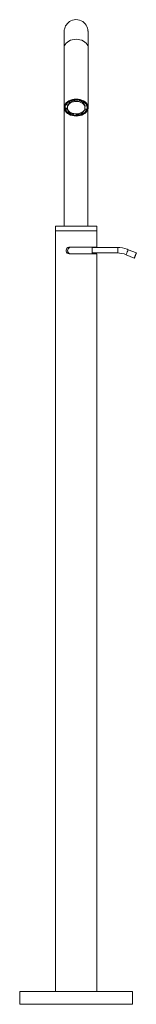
# Model space of a CAD drawing. Header units: millimetres. Extents: x 3767.59 to 3767.72, y 1672.45 to 1673.52.
import ezdxf

# ---------------------------------------------------------------- set-up
doc = ezdxf.new("R2010")
doc.units = ezdxf.units.MM
doc.layers.add('cotas', color=1, linetype='Continuous')
doc.layers.add('SANINDUSA', color=3, linetype='Continuous')

# ---------------------------------------------------------------- blocks, each defined once
blk = doc.blocks.new('5110001AF')
at = {"layer": 'SANINDUSA', "linetype": 'Continuous', "lineweight": 15}
for p, q in [((-0.0129, 1.0421), (-0.0128, 0.9769)), ((0.0132, 0.9769), (0.0131, 1.0421)), ((-0.013, 0.9997), (-0.013, 0.8477)), ((-0.013, 0.9997), (-0.0128, 0.9997)), ((-0.0115, 0.9761), (-0.0096, 0.9763)), ((-0.0111, 0.9798), (-0.0111, 0.9801)), ((-0.0091, 0.9795), (-0.0111, 0.9798)), ((-0.0096, 0.9763), (-0.0095, 0.9752)), ((-0.0094, 0.9779), (-0.0094, 0.9769)), ((-0.0079, 0.9833), (-0.0079, 0.9831)), ((-0.0079, 0.9831), (-0.0067, 0.982)), ((-0.0074, 0.9837), (-0.0067, 0.9831)), ((-0.0067, 0.9831), (-0.0067, 0.982)), ((-0.0018, 0.9852), (-0.0018, 0.9855)), ((-0.0013, 0.9839), (-0.0018, 0.9852)), ((0.0002, 0.9856), (0.0002, 0.9856)), ((0.0002, 0.9856), (0.0002, 0.9856)), ((0.0038, 0.985), (0.003, 0.9836)), ((0.0038, 0.9852), (0.0038, 0.985)), ((0.008, 0.9823), (0.0089, 0.9829)), ((0.008, 0.9813), (0.0095, 0.9823)), ((0.008, 0.9823), (0.008, 0.9813)), ((0.0095, 0.9823), (0.0095, 0.9825)), ((0.0097, 0.9769), (0.0097, 0.9779)), ((0.0119, 0.9787), (0.0099, 0.9785)), ((0.0119, 0.9789), (0.0119, 0.9787)), ((-0.0115, 0.9761), (-0.0115, 0.975)), ((-0.0115, 0.975), (-0.0095, 0.9752)), ((-0.0077, 0.9725), (-0.0091, 0.9715)), ((-0.0077, 0.973), (-0.0077, 0.9725)), ((-0.0035, 0.9698), (-0.0031, 0.9705)), ((-0.0035, 0.9688), (-0.0027, 0.9701)), ((-0.0035, 0.9698), (-0.0035, 0.9688)), ((-0.0027, 0.9704), (-0.0027, 0.9701)), ((0.0016, 0.9702), (0.0016, 0.9699)), ((0.0016, 0.9699), (0.0021, 0.9685)), ((0.0019, 0.9702), (0.0021, 0.9696)), ((0.0021, 0.9685), (0.0021, 0.9696)), ((0.007, 0.9722), (0.007, 0.9717)), ((0.0083, 0.9706), (0.007, 0.9717)), ((0.0095, 0.9753), (0.0114, 0.975)), ((0.0095, 0.9753), (0.0095, 0.9743)), ((0.0095, 0.9743), (0.0114, 0.9739)), ((0.0114, 0.9739), (0.0114, 0.975)), ((0.013, 0.8477), (0.013, 0.9753)), ((-0.0225, 0.8477), (-0.0225, 0.8427)), ((-0.0225, 0.8477), (0.0005, 0.8477)), ((0.0005, 0.8477), (0.0225, 0.8477)), ((0.0225, 0.8427), (0.0225, 0.8477)), ((-0.0225, 0.8427), (-0.0225, 0.014)), ((-0.0225, 0.8427), (0.0005, 0.8427)), ((-0.0076, 0.8427), (-0.0225, 0.8427)), ((0.0225, 0.8427), (-0.0076, 0.8427)), ((0.0005, 0.8427), (0.0225, 0.8427)), ((0.0225, 0.8247), (0.0225, 0.8427)), ((-0.0076, 0.8247), (0.0225, 0.8247)), ((0.0225, 0.8177), (-0.0076, 0.8177)), ((0.0175, 0.8177), (0.0175, 0.8247)), ((0.0452, 0.8245), (0.0175, 0.8245)), ((0.0175, 0.8185), (0.0452, 0.8185)), ((0.0225, 0.014), (0.0225, 0.8177)), ((0.0546, 0.8166), (0.0635, 0.813)), ((0.0569, 0.8221), (0.0557, 0.8226)), ((0.0658, 0.8185), (0.0569, 0.8221)), ((-0.0615, 0.014), (-0.0615, 0)), ((0.0294, 0.014), (-0.0615, 0.014)), ((0.0615, 0.014), (0.0294, 0.014)), ((0.0615, 0), (0.0615, 0.014)), ((0.0615, 0), (-0.0615, 0))]:
    blk.add_line(p, q, dxfattribs=at)
at = {"layer": 'SANINDUSA', "linetype": 'Continuous', "lineweight": 15, "flags": 128}
for points in [[(0.0131, 1.0421), (0.0131, 1.0437), (0.0131, 1.0465), (0.0131, 1.0491), (0.0131, 1.0515), (0.0131, 1.0536), (0.0131, 1.0553), (0.0131, 1.0568), (0.0131, 1.058), (0.0131, 1.0589), (0.0131, 1.0596), (0.0131, 1.0599), (0.0131, 1.0601), (0.013, 1.0604), (0.013, 1.0608), (0.013, 1.0613), (0.0128, 1.0621), (0.0126, 1.0633), (0.0119, 1.0651), (0.0109, 1.0668), (0.01, 1.0681), (0.0088, 1.0693), (0.0073, 1.0705), (0.0057, 1.0714), (0.0039, 1.0721), (0.002, 1.0725), (-0.0001, 1.0727), (-0.0021, 1.0725), (-0.004, 1.072), (-0.0057, 1.0713), (-0.0072, 1.0705), (-0.0085, 1.0694), (-0.0097, 1.0683), (-0.0106, 1.0671), (-0.0114, 1.0658), (-0.012, 1.0646), (-0.0124, 1.0635), (-0.0126, 1.0624), (-0.0128, 1.0615), (-0.0129, 1.0609), (-0.0129, 1.0605), (-0.0129, 1.0603), (-0.0129, 1.0601), (-0.0129, 1.06), (-0.0129, 1.0598), (-0.0129, 1.0595), (-0.0129, 1.0588), (-0.013, 1.0579), (-0.013, 1.0566), (-0.013, 1.0551), (-0.013, 1.0533), (-0.013, 1.0512), (-0.013, 1.0488), (-0.013, 1.0461), (-0.013, 1.0433), (-0.013, 1.0401), (-0.013, 1.0368), (-0.013, 1.0333), (-0.013, 1.0296), (-0.013, 1.0258), (-0.013, 1.0218), (-0.013, 1.0177), (-0.013, 1.0135), (-0.013, 1.0092), (-0.013, 1.0049), (-0.013, 1.0008), (-0.013, 0.9997)], [(-0.0129, 1.0593), (-0.0129, 1.0593), (-0.0129, 1.0592), (-0.0129, 1.0589), (-0.0129, 1.0582), (-0.0129, 1.0571), (-0.0129, 1.0558), (-0.0129, 1.0541), (-0.0129, 1.0522), (-0.0129, 1.0499), (-0.0129, 1.0474), (-0.0129, 1.0447), (-0.0129, 1.0421)], [(0.0131, 1.0421), (0.0131, 1.0429), (0.0127, 1.0444), (0.012, 1.0458), (0.011, 1.0471), (0.0097, 1.0483), (0.0081, 1.0494), (0.0063, 1.0502), (0.0043, 1.0508), (0.0023, 1.0512), (0.0001, 1.0513), (-0.002, 1.0512), (-0.0041, 1.0508), (-0.0061, 1.0502), (-0.0079, 1.0494), (-0.0094, 1.0483), (-0.0108, 1.0471), (-0.0118, 1.0458), (-0.0125, 1.0444), (-0.0128, 1.0429), (-0.0129, 1.0421)], [(0.0002, 0.9677), (0.0023, 0.9678), (0.0044, 0.9682), (0.0064, 0.9688), (0.0082, 0.9696), (0.0097, 0.9706), (0.0111, 0.9718), (0.0121, 0.9732), (0.0128, 0.9746), (0.0131, 0.9761), (0.0131, 0.9776), (0.0128, 0.9791), (0.0121, 0.9806), (0.0111, 0.9819), (0.0098, 0.9831), (0.0082, 0.9841), (0.0064, 0.985), (0.0044, 0.9856), (0.0023, 0.9859), (0.0002, 0.9861), (-0.0019, 0.9859), (-0.004, 0.9856), (-0.006, 0.985), (-0.0078, 0.9841), (-0.0094, 0.9831), (-0.0107, 0.9819), (-0.0117, 0.9806), (-0.0124, 0.9791), (-0.0128, 0.9776), (-0.0128, 0.9761), (-0.0124, 0.9746), (-0.0117, 0.9732), (-0.0107, 0.9718), (-0.0094, 0.9706), (-0.0078, 0.9696), (-0.006, 0.9688), (-0.004, 0.9682), (-0.002, 0.9678), (0.0002, 0.9677)], [(0.0002, 0.9682), (-0.0019, 0.9683), (-0.0039, 0.9687), (-0.0058, 0.9693), (-0.0076, 0.9701), (-0.0091, 0.9711), (-0.0103, 0.9723), (-0.0112, 0.9736), (-0.0118, 0.975), (-0.0121, 0.9765), (-0.012, 0.978), (-0.0116, 0.9794), (-0.0108, 0.9808), (-0.0097, 0.982), (-0.0083, 0.9831), (-0.0067, 0.9841), (-0.0049, 0.9848), (-0.0029, 0.9853), (-0.0009, 0.9855), (0.0012, 0.9855), (0.0033, 0.9853), (0.0053, 0.9848), (0.0071, 0.9841), (0.0087, 0.9831), (0.0101, 0.982), (0.0112, 0.9808), (0.0119, 0.9794), (0.0124, 0.978), (0.0125, 0.9765), (0.0122, 0.975), (0.0116, 0.9736), (0.0107, 0.9723), (0.0094, 0.9711), (0.0079, 0.9701), (0.0062, 0.9693), (0.0043, 0.9687), (0.0023, 0.9683), (0.0002, 0.9682)], [(0.0106, 0.9727), (0.0107, 0.9727), (0.0115, 0.9741), (0.0121, 0.9755), (0.0123, 0.977), (0.0121, 0.9785), (0.0116, 0.9799), (0.0107, 0.9813), (0.0095, 0.9825), (0.008, 0.9836), (0.0062, 0.9844), (0.0043, 0.9851), (0.0023, 0.9854), (0.0002, 0.9856), (-0.0019, 0.9854), (-0.0039, 0.9851), (-0.0059, 0.9844), (-0.0076, 0.9836), (-0.0091, 0.9825), (-0.0103, 0.9813), (-0.0112, 0.9799), (-0.0117, 0.9785), (-0.0119, 0.977), (-0.0117, 0.9755), (-0.0112, 0.9741), (-0.0103, 0.9727), (-0.0102, 0.9727)], [(-0.0005, 0.9701), (0.0014, 0.9702), (0.0032, 0.9705), (0.0049, 0.971), (0.0064, 0.9718), (0.0077, 0.9727), (0.0087, 0.9738), (0.0094, 0.9751), (0.0097, 0.9764), (0.0097, 0.9777), (0.0093, 0.979), (0.0085, 0.9802), (0.0074, 0.9813), (0.0061, 0.9822), (0.0045, 0.9829), (0.0027, 0.9834), (0.0009, 0.9836), (-0.001, 0.9836), (-0.0028, 0.9833), (-0.0045, 0.9827), (-0.0061, 0.982), (-0.0074, 0.981), (-0.0084, 0.9799), (-0.009, 0.9787), (-0.0094, 0.9773), (-0.0093, 0.976), (-0.0089, 0.9747), (-0.0081, 0.9735), (-0.0071, 0.9724), (-0.0057, 0.9715), (-0.0041, 0.9708), (-0.0024, 0.9703), (-0.0005, 0.9701)], [(-0.0091, 0.9795), (-0.0094, 0.9784), (-0.0094, 0.9779)], [(0.0097, 0.9779), (0.0097, 0.9788), (0.0095, 0.9794)], [(-0.0076, 0.8177), (-0.0086, 0.8179), (-0.0096, 0.8184), (-0.0103, 0.8193), (-0.0107, 0.8204), (-0.0107, 0.8216), (-0.0105, 0.8227), (-0.0099, 0.8236), (-0.009, 0.8243), (-0.0079, 0.8247), (-0.0076, 0.8247)], [(-0.006, 0.8247), (-0.0071, 0.8245), (-0.008, 0.8239), (-0.0087, 0.8231), (-0.0091, 0.822), (-0.0092, 0.8208), (-0.0089, 0.8197), (-0.0084, 0.8187), (-0.0075, 0.818), (-0.0064, 0.8177), (-0.006, 0.8177)], [(0.0454, 0.8188), (0.0456, 0.8194), (0.0457, 0.8203), (0.0457, 0.8213), (0.0457, 0.8223), (0.0456, 0.8233), (0.0455, 0.824), (0.0453, 0.8244), (0.0452, 0.8245)], [(0.0452, 0.8185), (0.0452, 0.8185), (0.0454, 0.8188)], [(0.0546, 0.8166), (0.0546, 0.8166), (0.0547, 0.817)], [(0.0636, 0.8133), (0.0635, 0.813), (0.0635, 0.813), (0.0637, 0.8134), (0.064, 0.814), (0.0643, 0.8148), (0.0647, 0.8158), (0.0651, 0.8167), (0.0654, 0.8176), (0.0656, 0.8182)], [(0.0636, 0.8133), (0.0639, 0.814), (0.0642, 0.8148), (0.0646, 0.8157), (0.0649, 0.8167), (0.0653, 0.8175), (0.0656, 0.8182), (0.0657, 0.8185), (0.0658, 0.8185), (0.0656, 0.8182)]]:
    blk.add_lwpolyline(points, dxfattribs=at)
at = {"layer": 'SANINDUSA', "linetype": 'Continuous', "lineweight": 15}
for centre, radius, start, end in [((-0.0031, 0.9754), 0.00906, 121.674, 150.7983), ((-0.0042, 0.9781), 0.00569, 198.6393, 208.6278), ((-0.0026, 0.9757), 0.00755, 122.7455, 149.7266), ((-0.0003, 0.9735), 0.0111, 96.4491, 124.995), ((0.0002, 0.9686), 0.0168, 77.4821, 96.7475), ((0.0002, 0.97), 0.014, 78.1959, 96.032), ((0.0012, 0.9747), 0.00984, 46.2513, 76.9509), ((0.0038, 0.9763), 0.00652, 19.5762, 49.3494), ((0.0045, 0.9762), 0.00783, 18.3957, 50.5303), ((-0.0041, 0.9775), 0.00783, 198.3957, 230.53), ((-0.0034, 0.9774), 0.00652, 199.5779, 229.3489), ((-0.0002, 0.983), 0.0146, 232.3466, 271.2861), ((-0.0007, 0.9829), 0.0134, 234.9869, 258.1166), ((0.0002, 0.9851), 0.0168, 257.48, 276.7483), ((0.0002, 0.9838), 0.014, 258.1958, 276.0337), ((0.0005, 0.9834), 0.0149, 268.8667, 301.3197), ((0.0005, 0.9844), 0.0149, 276.3201, 298.233), ((0.003, 0.9781), 0.00755, 302.7483, 329.7252), ((0.0035, 0.9783), 0.00906, 301.6737, 330.7994), ((0.0455, 0.7952), 0.0292, 69.3663, 90.599), ((0.0452, 0.7937), 0.0248, 67.7154, 90.1399), ((0.1169, 0.7944), 0.0661, 155.1781, 160.0507)]:
    blk.add_arc(centre, radius, start, end, dxfattribs=at)

msp = doc.modelspace()

# ---------------------------------------------------------------- block references
at = {"layer": 'cotas'}
msp.add_blockref('5110001AF', (3767.6506, 1672.45), dxfattribs=at)

doc.saveas('drawing.dxf')
